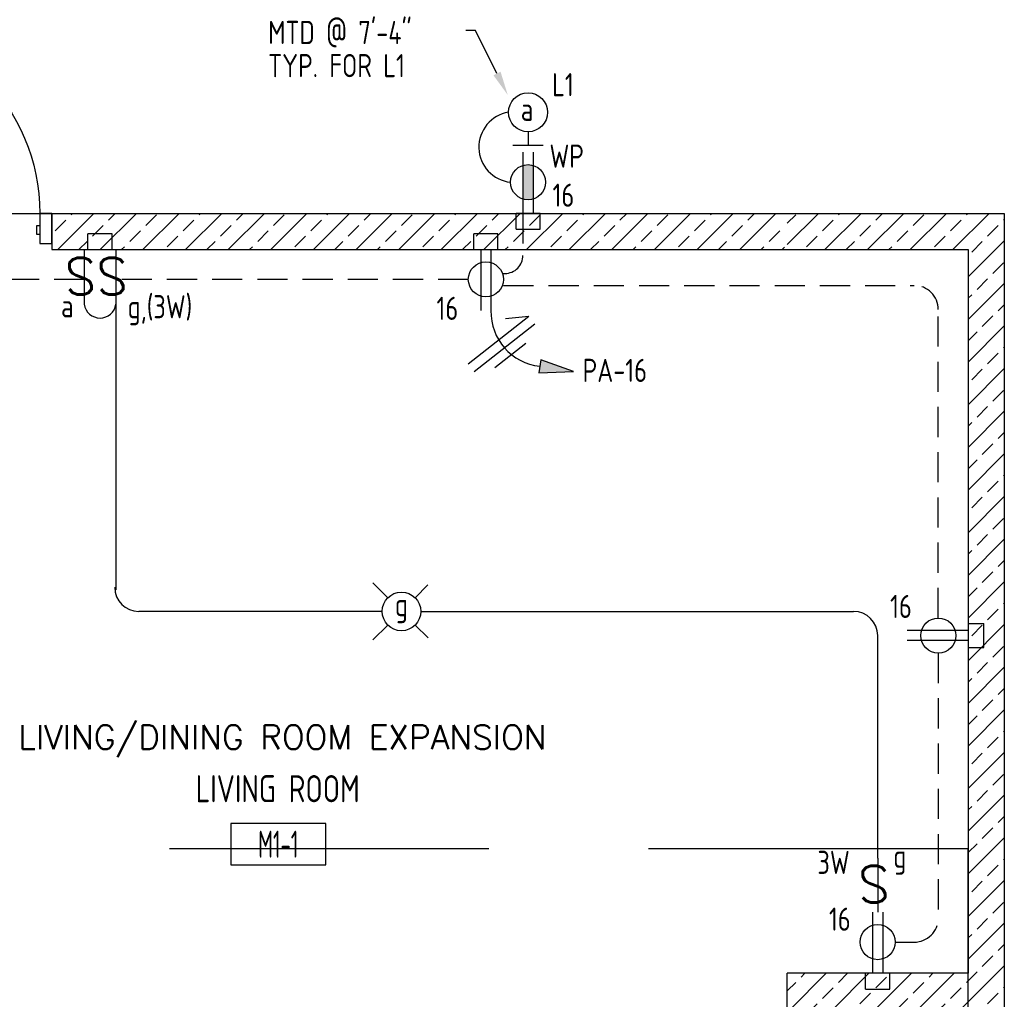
# Model space of a CAD drawing. Header units: inches. Extents: x 23373 to 33923, y 1540 to 5670.
# Tile 68 of 106: x 30240 to 30403, y 2708 to 2870. Entities that reach past the tile are written whole.
import ezdxf
from ezdxf import colors
from ezdxf.entities.mleader import LeaderData, LeaderLine
from ezdxf.enums import TextEntityAlignment as Align
from ezdxf.math import Vec2, Vec3

# ---------------------------------------------------------------- set-up
doc = ezdxf.new("R2010")
doc.units = ezdxf.units.IN
doc.header["$LTSCALE"] = 2
doc.header["$MEASUREMENT"] = 0
doc.linetypes.add('DASHED', pattern=[0.75, 0.5, -0.25])
doc.linetypes.add('HIDDEN', pattern=[0.375, 0.25, -0.125])
doc.layers.get('0').update_dxf_attribs({"color": 8, "linetype": 'CONTINUOUS'})
for name, color, linetype in [('a-door', 8, 'CONTINUOUS'), ('eeLight-LINE', 5, 'CONTINUOUS'), ('eeLightDist', 200, 'CONTINUOUS'), ('eeLightSwitches', 200, 'CONTINUOUS'), ('eeRecepDist', 120, 'CONTINUOUS'), ('eeRecepLINE', 120, 'HIDDEN'), ('G-SYMB', 1, 'CONTINUOUS'), ('Hatch-ExisWalls', 123, 'CONTINUOUS'), ('roof', 8, 'DASHED'), ('TEXT', 2, 'CONTINUOUS'), ('Walls', 1, 'CONTINUOUS')]:
    doc.layers.add(name, color=color, linetype=linetype)
doc.styles.add('100-48', font='archstyl.shx', dxfattribs={"width": 0.9, "height": 4.8})
doc.styles.add('MED', font='archstyl.shx', dxfattribs={"width": 0.8, "height": 0.125})
doc.styles.get("Standard").update_dxf_attribs({"font": 'simplex.shx'})
pattern_1 = [(45, (481.9546, 1.625), (-3.5355339, 3.5355339), []), (45, (485.49, 1.625), (-3.5355339, 3.5355339), [2.5, -1.25])]

# ---------------------------------------------------------------- blocks, each defined once
blk = doc.blocks.new('SP-SW')
at = {"layer": 'eeLightSwitches', "linetype": 'ByBlock'}
blk.add_line((0, 0), (0, 0.1873), dxfattribs=at)
blk.add_text('S', height=0.1272, dxfattribs=at).set_placement((-0.0418, 0.0268))
blk = doc.blocks.new('RECEP-gf')
at = {"layer": 'eeRecepDist'}
blk.add_hatch(color=256, dxfattribs=at).paths.add_polyline_path([(137.8165, 590.8342, 0.073698), (137.8191, 590.8518, 0.073698), (137.8165, 590.8693), (137.7006, 590.8693, 0.073698), (137.698, 590.8518, 0.073698), (137.7006, 590.8342)])
at = {"layer": 'eeRecepDist', "linetype": 'Continuous'}
for p, q in [((137.6553, 590.8693), (137.8662, 590.8693)), ((137.6553, 590.8342), (137.8662, 590.8342))]:
    blk.add_line(p, q, dxfattribs=at)
blk.add_circle((137.7585, 590.8518), 0.0606, dxfattribs=at)
blk = doc.blocks.new('WALL-LGT')
at = {"layer": 'eeLightDist', "linetype": 'ByBlock'}
for p, q in [((0, 0.0456), (0, 0)), ((-0.0525, 0), (0.0525, 0))]:
    blk.add_line(p, q, dxfattribs=at)
blk.add_circle((0, 0.1131), 0.0675, dxfattribs=at)
blk = doc.blocks.new('Recep-1')
at = {"layer": 'eeRecepDist', "linetype": 'Continuous'}
for p, q in [((0, 0.0176), (0.2108, 0.0176)), ((0, -0.0176), (0.2108, -0.0176))]:
    blk.add_line(p, q, dxfattribs=at)
blk.add_circle((0.1032, 0), 0.0606, dxfattribs=at)
blk = doc.blocks.new('CEIL-LGT')
at = {"layer": 'eeLightDist', "linetype": 'ByBlock'}
for p, q in [((-0.0477, 0.0477), (-0.0991, 0.0991)), ((0.047, 0.047), (0.0916, 0.0916)), ((-0.047, -0.047), (-0.0987, -0.0987)), ((0.0477, -0.0477), (0.0918, -0.0918))]:
    blk.add_line(p, q, dxfattribs=at)
blk.add_circle((0, 0), 0.0667, dxfattribs=at)
blk = doc.blocks.new('CAJA 4X4 RECEPT')
at = {"layer": 'eeRecepDist', "color": 9}
for p, q in [((24134, 2831.23), (24130, 2831.23)), ((24130, 2828.61), (24130, 2831.23)), ((24134, 2828.61), (24134, 2831.23)), ((24130, 2828.61), (24134, 2828.61))]:
    blk.add_line(p, q, dxfattribs=at)
blk = doc.blocks.new('CAJA 4X4 LUCES')
at = {"layer": 'eeLight-LINE', "color": 8, "ltscale": 2}
for p, q in [((24065.99, 2814.84), (24061.99, 2814.84)), ((24061.99, 2812.21), (24061.99, 2814.84)), ((24065.99, 2812.21), (24065.99, 2814.84)), ((24061.99, 2812.21), (24065.99, 2812.21))]:
    blk.add_line(p, q, dxfattribs=at)
blk = doc.blocks.new('HR RECEPT')
at = {"layer": 'eeRecepDist', "linetype": 'Continuous'}
blk.add_hatch(color=256, dxfattribs=at).paths.add_polyline_path([(-0.2131, -0.2833), (-0.1716, -0.1701), (-0.2169, -0.1628)])
for p, q in [((-0.1716, -0.1701), (-0.2169, -0.1628)), ((-0.2169, -0.1628), (-0.2131, -0.2833)), ((-0.2131, -0.2833), (-0.1716, -0.1701))]:
    blk.add_line(p, q, dxfattribs=at)
at = {"layer": 'eeRecepDist', "linetype": 'ByBlock'}
blk.add_arc((-0.0063, -0.1893), 0.1894, 88.0949, 173.0878, dxfattribs=at)
blk = doc.blocks.new('WiresA')
at = {"layer": 'eeRecepDist'}
for p, q in [((0, 0.1333), (0, -0.1333)), ((0.0333, 0.1333), (0.0768, 0.0641)), ((0.0333, 0.1333), (0.0333, -0.1333)), ((-0.0333, 0.0681), (-0.0333, -0.0681))]:
    blk.add_line(p, q, dxfattribs=at)
blk = doc.blocks.new('AINC-ROOMID')
at = {"layer": 'G-SYMB'}
blk.add_lwpolyline([(-0.2473, -0.3519), (0.2533, -0.3519), (0.2533, -0.1607), (-0.2473, -0.1607)], close=True, dxfattribs=at)
at = {"layer": 'G-SYMB', "color": 4, "linetype": 'Continuous', "style": 'MED', "oblique": -180, "text_generation_flag": 6}
for tag, p in [('%%UROOM-ID', (0, 0.2093)), ('%%USPAN', (0, 0))]:
    blk.add_attdef(tag, text='', height=0.125, rotation=180, dxfattribs=at).set_placement(p, align=Align.MIDDLE)
at = {"layer": 'G-SYMB', "color": 4, "linetype": 'Continuous', "style": 'MED', "text_generation_flag": 6, "width": 0.75}
blk.add_attdef('R-NUM', text='', height=0.125, rotation=180, dxfattribs=at).set_placement((0.003, -0.2563), align=Align.MIDDLE)

msp = doc.modelspace()

# ---------------------------------------------------------------- hatches: boundary and pattern name
at = {"layer": 'Hatch-ExisWalls'}
h = msp.add_hatch(dxfattribs=at)
h.set_pattern_fill('ANSI33', color=8, scale=20)
h.set_pattern_definition(pattern_1)
h.paths.add_polyline_path([(30109.29106556, 2832.23417149), (30175.38376347, 2832.23417149), (30175.38376347, 2838.23417149), (30103.29106556, 2838.23417149), (30103.29106556, 2790.23417149), (30109.29106556, 2790.23417149)])
h.paths.add_polyline_path([(30109.29106556, 2754.23417149), (30103.29106556, 2754.23417149), (30103.29106556, 2706.23417149), (30139.29106556, 2706.23417149), (30139.29106556, 2712.23417149), (30109.29106556, 2712.23417149)])
h.paths.add_polyline_path([(30403.29106556, 2838.23417149), (30367.29106556, 2838.23417149), (30367.29106556, 2832.23417149), (30397.29106556, 2832.23417149), (30397.29106556, 2754.23417149), (30403.29106556, 2754.23417149)])
h.paths.add_polyline_path([(30403.29106556, 2754.23417149), (30397.29106556, 2754.23417149), (30397.29106556, 2712.23417149), (30367.29106556, 2712.23417149), (30367.29106556, 2706.23417149), (30403.29106556, 2706.23417149)])
h = msp.add_hatch(dxfattribs=at)
h.set_pattern_fill('ANSI33', color=8, scale=20)
h.set_pattern_definition(pattern_1)
h.paths.add_polyline_path([(30209.29106556, 2838.23417149), (30175.29106556, 2838.23417149), (30175.29106556, 2832.23417149), (30209.29106556, 2832.23417149)])
h.paths.add_polyline_path([(30366.84685365, 2838.23417149), (30245.29106556, 2838.23417149), (30245.29106556, 2832.23417149), (30366.84685365, 2832.23417149)])

# ---------------------------------------------------------------- linework, layer by layer
at = {"color": 1}
msp.add_line((30209.29106556, 2838.23417149), (30245.29106556, 2838.23417149), dxfattribs=at)
at = {"layer": 'a-door', "linetype": 'Continuous', "lineweight": -3}
for points in [[(30243.29106556, 2833.23417149), (30245.29106556, 2833.23417149), (30245.29106556, 2838.23417149), (30243.29106556, 2838.23417149)], [(30243.29106556, 2834.73417149), (30242.79106556, 2834.73417149), (30242.79106556, 2836.23417149), (30243.29106556, 2836.23417149)]]:
    msp.add_lwpolyline(points, close=True, dxfattribs=at)
at = {"layer": 'a-door', "linetype": 'Continuous', "lineweight": -3, "extrusion": (0, 0, -1)}
msp.add_arc((-30211.29106556, 2838.23417149), 32, 90, 180, dxfattribs=at)
at = {"layer": 'eeLight-LINE', "ltscale": 2}
for p, q in [((30255.90810061, 2823.17431222), (30255.90810061, 2775.79104216)), ((30300.09106569, 2772.23417105), (30259.72060061, 2772.23417105)), ((30306.49106543, 2772.23417105), (30378.29153692, 2772.23417105)), ((30382.29153692, 2731.34601345), (30382.29153692, 2768.23417105))]:
    msp.add_line(p, q, dxfattribs=at)
for centre, radius, start, end in [((30321.97633657, 2849.21783372), 5.84837318, 99.0824851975, 264.1802236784), ((30253.29274312, 2823.5168345), 2.63769148, 187.4613195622, 352.5386804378), ((30259.72060061, 2776.23417105), 4, 180, 270), ((30378.29153692, 2768.23417105), 4, 0, 90)]:
    msp.add_arc(centre, radius, start, end, dxfattribs=at)
at = {"layer": 'eeRecepLINE', "ltscale": 10}
for p, q in [((30323.44772958, 2838.23417149), (30323.44772958, 2831.27376895)), ((30250.67738562, 2827.28023521), (30218.45671405, 2827.28038985)), ((30314.38331338, 2827.27992945), (30255.90810061, 2827.2802101)), ((30320.19881775, 2828.27376895), (30320.44772958, 2828.27376895)), ((30320.19881775, 2826.28498343), (30388.33663589, 2826.28498343)), ((30392.33701343, 2771.14192362), (30392.33663589, 2822.28501296)), ((30392.33610981, 2765.3264193), (30392.33610981, 2721.39940798)), ((30385.19881775, 2717.39940798), (30388.33610981, 2717.39940798))]:
    msp.add_line(p, q, dxfattribs=at)
for centre, radius, start, end in [((30320.44772958, 2831.27376895), 3, 270, 0), ((30388.33663589, 2822.28498343), 4, 0.0004229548, 90), ((30388.33610981, 2721.39940798), 4, 270, 0)]:
    msp.add_arc(centre, radius, start, end, dxfattribs=at)
at = {"layer": 'roof', "ltscale": 53}
for p, q in [((30397.29106556, 2732.8460427), (30109.29106556, 2732.8460427)), ((30397.29106556, 2706.23417149), (30397.29106556, 2732.8460427))]:
    msp.add_line(p, q, dxfattribs=at)
at = {"layer": 'Walls'}
for p, q in [((30245.29106556, 2838.23417149), (30403.29106556, 2838.23417149)), ((30245.29106556, 2838.23417149), (30245.29106556, 2832.23417149)), ((30403.29106556, 2838.23417149), (30403.29106556, 2706.23417149)), ((30245.29106556, 2832.23417149), (30397.29106556, 2832.23417149)), ((30397.29106556, 2832.23417149), (30397.29106556, 2712.23417149)), ((30397.29106556, 2712.23417149), (30367.29106556, 2712.23417149)), ((30367.29106556, 2706.23417105), (30367.29106556, 2712.23417105))]:
    msp.add_line(p, q, dxfattribs=at)

# ---------------------------------------------------------------- block references
ref = msp.add_blockref('AINC-ROOMID', (30282.76578958, 2742.84886107), dxfattribs=dict(xscale=-31.40809428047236, yscale=-35.94597718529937, zscale=31.40809428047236, rotation=180))
ref.add_attrib('%%USPAN', 'LIVING ROOM', dxfattribs={"layer": 'G-SYMB', "color": 4, "linetype": 'Continuous', "height": 4.4932471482, "rotation": 180, "style": 'MED', "text_generation_flag": 6, "width": 0.873758}).set_placement((30282.76578958, 2742.84886107), align=Align.MIDDLE)
ref.add_attrib('R-NUM', 'M1-1', dxfattribs={"layer": 'G-SYMB', "color": 4, "linetype": 'Continuous', "height": 4.493247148, "rotation": 180, "style": 'MED', "text_generation_flag": 6, "width": 0.655319}).set_placement((30282.85925934, 2733.63591632), align=Align.MIDDLE)
at = {"layer": 'eeLight-LINE'}
for name, p in [('CAJA 4X4 RECEPT', (6192.29252223, 7.00000044)), ('CAJA 4X4 LUCES', (6189.30145157, 20.02302181)), ('CAJA 4X4 RECEPT', (6185.29252223, 3.62500044)), ('CAJA 4X4 RECEPT', (6250.29252223, -119.00000044))]:
    msp.add_blockref(name, p, dxfattribs=at)
at = {"layer": 'eeLightDist', "xscale": 48, "yscale": 48, "zscale": 48}
for name, p in [('WALL-LGT', (30324.29106556, 2849.56630103)), ('CEIL-LGT', (30303.29106556, 2772.23417105))]:
    msp.add_blockref(name, p, dxfattribs=at)
at = {"layer": 'eeLightSwitches', "xscale": 48, "yscale": 48, "zscale": 48, "rotation": 180}
for p in [(30250.67738562, 2832.16604216), (30255.90810061, 2832.16604216), (30382.29153692, 2731.34601345)]:
    msp.add_blockref('SP-SW', p, dxfattribs=at)
at = {"layer": 'eeRecepDist', "xscale": 48, "yscale": 48, "zscale": 48}
for name, p, rotation in [('RECEP-gf', (1963.40566391, 9455.80999229), 270), ('Recep-1', (30317.29153692, 2832.23425172), 269.9945491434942), ('HR RECEPT', (30318.13391013, 2822.1141397), 90.64829250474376), ('Recep-1', (30397.29098533, 2768.23370013), 179.9945491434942), ('Recep-1', (30382.29153692, 2722.3542835), 269.9945491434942)]:
    msp.add_blockref(name, p, dxfattribs=dict(at, rotation=rotation))
at = {"layer": 'eeRecepDist'}
for p in [(6192.29252223, 7.00000044), (6185.29252223, 3.62500044)]:
    msp.add_blockref('CAJA 4X4 RECEPT', p, dxfattribs=at)
at = {"layer": 'eeRecepDist', "rotation": 270}
msp.add_blockref('CAJA 4X4 RECEPT', (27568.68189452, 26900.23271482), dxfattribs=at)
at = {"layer": 'eeRecepLINE', "xscale": -48.00000000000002, "yscale": 47.99999999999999, "zscale": 48, "rotation": 308.0835105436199}
msp.add_blockref('WiresA', (30320.38625023, 2815.92298998), dxfattribs=at)

# ---------------------------------------------------------------- texts
at = {"layer": 'eeLight-LINE', "color": 4, "style": '100-48', "width": 0.9}
for s, p in [('MTD @ 7\'-4"', (30281.17960684, 2866.30545397)), ('TYP. FOR L1', (30281.17960684, 2860.81507907)), ('L1', (30328.2766054, 2857.65406867)), ('a', (30323.07769109, 2853.57516007)), ('g,(3W)', (30257.86430867, 2820.83651834)), ('a', (30246.81980928, 2820.97394278)), ('g', (30302.19815257, 2771.44589672)), ('3W', (30372.28724257, 2728.70274676)), ('g', (30384.88169645, 2729.736417))]:
    msp.add_text(s, height=3.84, dxfattribs=at).set_placement(p)
at = {"layer": 'eeRecepDist', "style": '100-48', "width": 0.9}
for s, p in [('WP', (30327.84160881, 2845.80472625)), ('16', (30328.34968562, 2839.33018718)), ('16', (30309.09988709, 2820.56834004)), ('PA-16', (30333.339077, 2810.28119488)), ('16', (30384.34458128, 2771.14191506)), ('16', (30374.20102007, 2719.28880871))]:
    msp.add_text(s, height=3.84, dxfattribs=at).set_placement(p)
at = {"layer": 'TEXT', "color": 2, "insert": (30239.74384052, 2753.38716857), "char_height": 4.0006921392, "width": 137.254255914, "attachment_point": 1}
msp.add_mtext('{\\Fromans|c0;LIVING/DINING ROOM EXPANSION}', dxfattribs=at)

# ---------------------------------------------------------------- leaders
at = {"layer": 'eeLight-LINE', "color": 1, "ltscale": 2}
ml = msp.add_multileader_mtext('Standard', dxfattribs=at)
ml.set_content('', color=1)
ml.set_leader_properties()
ml.build(insert=Vec2(0, 0))
ml.multileader.update_dxf_attribs({"text_right_attachment_type": 6, "dogleg_length": 0.36})
ctx = ml.context
ctx.base_point, ctx.char_height, ctx.landing_gap_size, ctx.plane_origin = Vec3(30313.87644186, 2868.64048305), 0.18, 0.09, Vec3(30320.93073383, 2857.85420511)
ctx.right_attachment, ctx.text_align_type = 6, 2
notes = []
notes.append((ctx, [(0, (1, 1, 0), (30315.5568806, 2868.55048305), (-1, 0), 1.50043874, [(0, [(30320.93073383, 2857.85420511)], 0, [])])]))
ctx.mtext.insert, ctx.mtext.alignment, ctx.mtext.flow_direction = Vec3(30313.96644186, 2868.73048305), 3, 5
for ctx, leaders in notes:
    for number, flags, end, landing, length, lines in leaders:
        leader = LeaderData()
        leader.index, (leader.has_last_leader_line, leader.has_dogleg_vector, leader.attachment_direction) = number, flags
        leader.last_leader_point, leader.dogleg_vector, leader.dogleg_length = Vec3(end), Vec3(landing), length
        for number, points, colour, breaks in lines:
            line = LeaderLine()
            line.index, line.vertices, line.color, line.breaks = number, Vec3.list(points), colors.encode_raw_color(colour), breaks
            leader.lines.append(line)
        ctx.leaders.append(leader)

doc.saveas('drawing.dxf')
